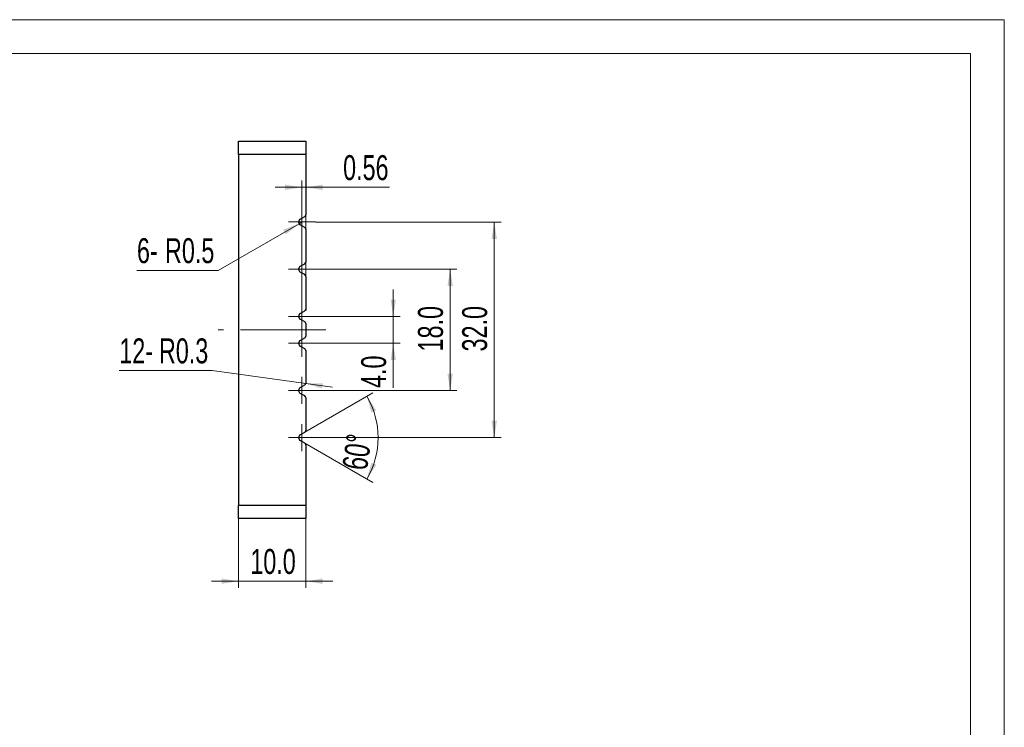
# Model space of a CAD drawing. Header units: millimetres. Extents: x 0 to 297, y 0 to 210.
# Tile 6 of 6: x 151 to 297, y 105 to 210. Entities that reach past the tile are written whole.
import ezdxf

# ---------------------------------------------------------------- set-up
doc = ezdxf.new("R2010")
doc.units = ezdxf.units.MM
doc.linetypes.add('CENTERX2', pattern=[20.32, 12.7, -2.54, 2.54, -2.54])
doc.styles.add('SLDTEXTSTYLE1', font='TXT', dxfattribs={"width": 0.7})
doc.dimstyles.new('SLDDIMSTYLE0', dxfattribs={"dimtxt": 3.950146, "dimasz": 2.5, "dimexe": 0, "dimexo": 0.0625, "dimgap": 0.987537, "dimtad": 2, "dimdec": 1, "dimrnd": 1e-09, "dimzin": 4, "dimdsep": 46, "dimtxsty": 'SLDTEXTSTYLE1', "dimsah": 1, "dimcen": 0.09, "dimadec": 0, "dimazin": 1, "dimtfac": 1, "dimtofl": 0, "dimtmove": 0, "dimatfit": 3, "dimfxl": 0, "dimfrac": 2, "dimtolj": 1, "dimtzin": 12, "dimarcsym": 0})
doc.dimstyles.new('SLDDIMSTYLE1', dxfattribs={"dimtxt": 3.950146, "dimasz": 2.5, "dimexe": 0, "dimexo": 0.0625, "dimgap": 0.987537, "dimtad": 2, "dimdec": 1, "dimrnd": 1e-09, "dimzin": 4, "dimdsep": 46, "dimtxsty": 'SLDTEXTSTYLE1', "dimsah": 1, "dimcen": 0.09, "dimadec": 0, "dimazin": 1, "dimtfac": 1, "dimtmove": 0, "dimatfit": 0, "dimfxl": 0, "dimfrac": 2, "dimtolj": 1, "dimtzin": 12, "dimarcsym": 0})
doc.dimstyles.new('SLDDIMSTYLE2', dxfattribs={"dimtxt": 3.950146, "dimasz": 2.5, "dimexe": 0, "dimexo": 0.0625, "dimgap": 0.987537, "dimtad": 2, "dimrnd": 1e-09, "dimdsep": 46, "dimtxsty": 'SLDTEXTSTYLE1', "dimsah": 1, "dimcen": 0.09, "dimadec": 0, "dimazin": 2, "dimtfac": 1, "dimtmove": 0, "dimatfit": 0, "dimfxl": 0, "dimfrac": 2, "dimtolj": 1, "dimtzin": 12, "dimarcsym": 0})
doc.dimstyles.new('SLDDIMSTYLE3', dxfattribs={"dimtxt": 3.950146, "dimasz": 2.5, "dimexe": 0, "dimexo": 0.0625, "dimgap": 0.987537, "dimtad": 0, "dimtih": 1, "dimtoh": 1, "dimdec": 1, "dimrnd": 1e-09, "dimdsep": 46, "dimtxsty": 'SLDTEXTSTYLE1', "dimsah": 1, "dimcen": 0, "dimadec": 0, "dimazin": 2, "dimtfac": 1, "dimtofl": 0, "dimtmove": 0, "dimatfit": 3, "dimfxl": 0, "dimfrac": 2, "dimtolj": 1, "dimtzin": 12, "dimarcsym": 0})
doc.dimstyles.new('SLDDIMSTYLE4', dxfattribs={"dimtxt": 3.950146, "dimasz": 2.5, "dimexe": 0, "dimexo": 0.0625, "dimgap": 0.987537, "dimtad": 2, "dimdec": 4, "dimzin": 12, "dimdsep": 46, "dimtxsty": 'SLDTEXTSTYLE1', "dimsah": 1, "dimcen": 0.09, "dimazin": 3, "dimtfac": 1, "dimtofl": 0, "dimtmove": 0, "dimatfit": 3, "dimfxl": 0, "dimfrac": 2, "dimtolj": 1, "dimtzin": 12, "dimarcsym": 0})
doc.dimstyles.new('SLDDIMSTYLE5', dxfattribs={"dimtxt": 3.950146, "dimasz": 2.5, "dimexe": 0, "dimexo": 0.0625, "dimgap": 0.987537, "dimtad": 0, "dimtih": 1, "dimtoh": 1, "dimdec": 1, "dimrnd": 1e-09, "dimdsep": 46, "dimtxsty": 'SLDTEXTSTYLE1', "dimsah": 1, "dimcen": 0, "dimadec": 0, "dimazin": 2, "dimtfac": 1, "dimtofl": 0, "dimtmove": 1, "dimatfit": 3, "dimfxl": 0, "dimfrac": 2, "dimtolj": 1, "dimtzin": 12, "dimarcsym": 0})

# ---------------------------------------------------------------- blocks, each defined once
blk = doc.blocks.new('_D_9')
at = {"color": 7, "linetype": 'Continuous', "lineweight": 0}
for p, q in [((206.25, 165.98), (206.25, 169.98)), ((194.69, 165.98), (207.25, 165.98)), ((206.25, 161.98), (206.25, 165.98)), ((194.69, 161.98), (207.25, 161.98)), ((206.25, 161.98), (206.25, 155.35))]:
    blk.add_line(p, q, dxfattribs=at)
at = {"color": 7, "linetype": 'Continuous', "lineweight": 18}
for points in [[(206.25, 165.98), (206.65, 168.48), (205.85, 168.48)], [(206.25, 161.98), (205.85, 159.48), (206.65, 159.48)]]:
    blk.add_solid(points, dxfattribs=at)
at = {"color": 7, "linetype": 'Continuous', "lineweight": 18, "insert": (201.48, 155.35), "char_height": 3.704, "attachment_point": 1, "rotation": 90, "style": 'SLDTEXTSTYLE1'}
blk.add_mtext('4.0', dxfattribs=at)
blk = doc.blocks.new('_D_10')
at = {"color": 7, "linetype": 'Continuous', "lineweight": 0}
for p, q in [((194.69, 172.98), (215.7, 172.98)), ((214.7, 154.98), (214.7, 172.98)), ((194.69, 154.98), (215.7, 154.98))]:
    blk.add_line(p, q, dxfattribs=at)
at = {"color": 7, "linetype": 'Continuous', "lineweight": 18}
for points in [[(214.7, 172.98), (214.3, 170.48), (215.1, 170.48)], [(214.7, 154.98), (215.1, 157.48), (214.3, 157.48)]]:
    blk.add_solid(points, dxfattribs=at)
at = {"color": 7, "linetype": 'Continuous', "lineweight": 18, "insert": (209.92, 160.77), "char_height": 3.704, "attachment_point": 1, "rotation": 90, "style": 'SLDTEXTSTYLE1'}
blk.add_mtext('18.0', dxfattribs=at)
blk = doc.blocks.new('_D_11')
at = {"color": 7, "linetype": 'Continuous', "lineweight": 0}
for p, q in [((194.69, 179.98), (222.25, 179.98)), ((221.25, 147.98), (221.25, 179.98)), ((194.69, 147.98), (222.25, 147.98))]:
    blk.add_line(p, q, dxfattribs=at)
at = {"color": 7, "linetype": 'Continuous', "lineweight": 18}
for points in [[(221.25, 179.98), (220.85, 177.48), (221.65, 177.48)], [(221.25, 147.98), (221.65, 150.48), (220.85, 150.48)]]:
    blk.add_solid(points, dxfattribs=at)
at = {"color": 7, "linetype": 'Continuous', "lineweight": 18, "insert": (216.48, 160.77), "char_height": 3.704, "attachment_point": 1, "rotation": 90, "style": 'SLDTEXTSTYLE1'}
blk.add_mtext('32.0', dxfattribs=at)
blk = doc.blocks.new('_D_12')
at = {"color": 7, "linetype": 'Continuous', "lineweight": 0}
for p, q in [((192.69, 167.98), (192.69, 186.13)), ((193.25, 171.91), (193.25, 186.13)), ((192.69, 185.13), (188.69, 185.13)), ((192.69, 185.13), (193.25, 185.13)), ((193.25, 185.13), (205.71, 185.13))]:
    blk.add_line(p, q, dxfattribs=at)
at = {"color": 7, "linetype": 'Continuous', "lineweight": 18}
for points in [[(192.69, 185.13), (190.19, 185.53), (190.19, 184.73)], [(193.25, 185.13), (195.75, 184.73), (195.75, 185.53)]]:
    blk.add_solid(points, dxfattribs=at)
at = {"color": 7, "linetype": 'Continuous', "lineweight": 18, "insert": (198.8, 189.9), "char_height": 3.704, "attachment_point": 1, "style": 'SLDTEXTSTYLE1'}
blk.add_mtext('0.56', dxfattribs=at)
blk = doc.blocks.new('_D_13')
at = {"color": 7, "linetype": 'Continuous', "lineweight": 0}
for p, q in [((192.69, 179.98), (192.26, 179.73)), ((192.26, 179.73), (180.26, 172.8)), ((180.26, 172.8), (168.18, 172.8))]:
    blk.add_line(p, q, dxfattribs=at)
at = {"color": 7, "linetype": 'Continuous', "lineweight": 18}
blk.add_solid([(192.26, 179.73), (189.89, 178.83), (190.29, 178.14)], dxfattribs=at)
at = {"color": 7, "linetype": 'Continuous', "lineweight": 18, "char_height": 3.704, "attachment_point": 1, "style": 'SLDTEXTSTYLE1'}
for s, insert in [('6-', (168.18, 177.58)), ('R0.5', (172.35, 177.58))]:
    blk.add_mtext(s, dxfattribs=dict(at, insert=insert))
blk = doc.blocks.new('_D_14')
at = {"color": 7, "linetype": 'Continuous', "lineweight": 0}
for p, q in [((179.36, 157.94), (165.56, 157.94)), ((193.25, 156.01), (179.36, 157.94)), ((193.25, 156.01), (197.21, 155.46))]:
    blk.add_line(p, q, dxfattribs=at)
at = {"color": 7, "linetype": 'Continuous', "lineweight": 18}
blk.add_solid([(193.25, 156.01), (195.67, 155.27), (195.78, 156.07)], dxfattribs=at)
at = {"color": 7, "linetype": 'Continuous', "lineweight": 18, "char_height": 3.704, "attachment_point": 1, "style": 'SLDTEXTSTYLE1'}
for s, insert in [('12-', (165.56, 162.71)), ('R0.3', (171.45, 162.71))]:
    blk.add_mtext(s, dxfattribs=dict(at, insert=insert))
blk = doc.blocks.new('_D_15')
at = {"color": 7, "linetype": 'Continuous', "lineweight": 0}
for p, q in [((193.1, 148.8), (203.21, 154.63)), ((193.1, 147.17), (203.21, 141.33))]:
    blk.add_line(p, q, dxfattribs=at)
at = {"color": 7, "linetype": 'Continuous', "lineweight": 18}
blk.add_arc((191.69, 147.98), 12.3, 330, 30, dxfattribs=at)
for points in [[(202.34, 154.13), (203, 151.69), (203.73, 152.02)], [(202.34, 141.83), (203.73, 143.95), (203, 144.28)]]:
    blk.add_solid(points, dxfattribs=at)
at = {"color": 7, "linetype": 'Continuous', "lineweight": 18, "insert": (198.66, 143.52), "char_height": 3.704, "attachment_point": 1, "rotation": 82.0335, "style": 'SLDTEXTSTYLE1'}
blk.add_mtext('60°', dxfattribs=at)
blk = doc.blocks.new('_D_16')
at = {"color": 7, "linetype": 'Continuous', "lineweight": 0}
for p, q in [((183.25, 135.98), (183.25, 125.68)), ((193.25, 135.98), (193.25, 125.68)), ((183.25, 126.68), (179.25, 126.68)), ((193.25, 126.68), (183.25, 126.68)), ((193.25, 126.68), (197.25, 126.68))]:
    blk.add_line(p, q, dxfattribs=at)
at = {"color": 7, "linetype": 'Continuous', "lineweight": 18}
for points in [[(183.25, 126.68), (180.75, 127.08), (180.75, 126.28)], [(193.25, 126.68), (195.75, 126.28), (195.75, 127.08)]]:
    blk.add_solid(points, dxfattribs=at)
at = {"color": 7, "linetype": 'Continuous', "lineweight": 18, "insert": (185.02, 131.46), "char_height": 3.704, "attachment_point": 1, "style": 'SLDTEXTSTYLE1'}
blk.add_mtext('10.0', dxfattribs=at)
blk = doc.blocks.new('SW_CENTERMARKSYMBOL_5')
at = {"color": 0, "linetype": 'Continuous', "lineweight": 18}
for p, q in [((0, 1.5), (0, 2)), ((0, 0), (0, 1.5)), ((-1.5, 0), (-2, 0)), ((0, 0), (-1.5, 0)), ((0, 0), (0, -1.5)), ((0, 0), (1.5, 0)), ((1.5, 0), (2, 0)), ((0, -1.5), (0, -2))]:
    blk.add_line(p, q, dxfattribs=at)
blk = doc.blocks.new('SW_CENTERMARKSYMBOL_6')
at = {"color": 0, "linetype": 'Continuous', "lineweight": 18}
for p, q in [((0, 1.5), (0, 2)), ((0, 0), (0, 1.5)), ((-1.5, 0), (-2, 0)), ((0, 0), (-1.5, 0)), ((0, 0), (0, -1.5)), ((0, 0), (1.5, 0)), ((1.5, 0), (2, 0)), ((0, -1.5), (0, -2))]:
    blk.add_line(p, q, dxfattribs=at)
blk = doc.blocks.new('SW_CENTERMARKSYMBOL_7')
at = {"color": 0, "linetype": 'Continuous', "lineweight": 18}
for p, q in [((0, 1.5), (0, 2)), ((0, 0), (0, 1.5)), ((-1.5, 0), (-2, 0)), ((0, 0), (-1.5, 0)), ((0, 0), (0, -1.5)), ((0, 0), (1.5, 0)), ((1.5, 0), (2, 0)), ((0, -1.5), (0, -2))]:
    blk.add_line(p, q, dxfattribs=at)
blk = doc.blocks.new('SW_CENTERMARKSYMBOL_8')
at = {"color": 0, "linetype": 'Continuous', "lineweight": 18}
for p, q in [((0, 1.5), (0, 2)), ((0, 0), (0, 1.5)), ((-1.5, 0), (-2, 0)), ((0, 0), (-1.5, 0)), ((0, 0), (0, -1.5)), ((0, 0), (1.5, 0)), ((1.5, 0), (2, 0)), ((0, -1.5), (0, -2))]:
    blk.add_line(p, q, dxfattribs=at)
blk = doc.blocks.new('SW_CENTERMARKSYMBOL_9')
at = {"color": 0, "linetype": 'Continuous', "lineweight": 18}
for p, q in [((0, 1.5), (0, 2)), ((0, 0), (0, 1.5)), ((-1.5, 0), (-2, 0)), ((0, 0), (-1.5, 0)), ((0, 0), (0, -1.5)), ((0, 0), (1.5, 0)), ((1.5, 0), (2, 0)), ((0, -1.5), (0, -2))]:
    blk.add_line(p, q, dxfattribs=at)
blk = doc.blocks.new('SW_CENTERMARKSYMBOL_10')
at = {"color": 0, "linetype": 'Continuous', "lineweight": 18}
for p, q in [((0, 1.5), (0, 2)), ((0, 0), (0, 1.5)), ((-1.5, 0), (-2, 0)), ((0, 0), (-1.5, 0)), ((0, 0), (0, -1.5)), ((0, 0), (1.5, 0)), ((1.5, 0), (2, 0)), ((0, -1.5), (0, -2))]:
    blk.add_line(p, q, dxfattribs=at)

msp = doc.modelspace()

# ---------------------------------------------------------------- linework, layer by layer
at = {"color": 7, "linetype": 'Continuous', "lineweight": 18}
for p, q in [((0, 210), (297, 210)), ((297, 210), (297, 0)), ((10, 205), (292, 205)), ((292, 205), (292, 5))]:
    msp.add_line(p, q, dxfattribs=at)
at = {"color": 7, "linetype": 'Continuous', "lineweight": 25}
for p, q in [((183.25017, 189.98169), (183.25017, 191.98169)), ((183.25017, 191.98169), (193.25017, 191.98169)), ((193.25017, 191.98169), (193.25017, 189.98169)), ((193.25017, 189.98169), (183.25017, 189.98169)), ((183.25017, 189.98169), (183.25017, 137.98169)), ((193.25017, 189.98169), (193.25017, 181.0549)), ((192.44133, 180.4147), (193.10017, 180.79509)), ((193.10017, 179.16829), (192.44133, 179.54868)), ((193.25017, 178.90849), (193.25017, 174.0549)), ((192.44133, 173.4147), (193.10017, 173.79509)), ((193.10017, 172.16829), (192.44133, 172.54868)), ((193.25017, 171.90849), (193.25017, 167.0549)), ((192.44133, 166.4147), (193.10017, 166.79509)), ((193.25017, 166.88169), (193.10017, 166.79509)), ((193.25017, 167.0549), (193.25017, 166.88169)), ((193.10017, 165.16829), (192.44133, 165.54868)), ((193.25017, 164.90849), (193.25017, 163.0549)), ((192.44133, 162.4147), (193.10017, 162.79509)), ((193.10017, 161.16829), (192.44133, 161.54868)), ((193.25017, 160.90849), (193.25017, 156.0549)), ((192.44133, 155.4147), (193.10017, 155.79509)), ((193.10017, 154.16829), (192.44133, 154.54868)), ((193.25017, 153.90849), (193.25017, 149.0549)), ((192.44133, 148.4147), (193.10017, 148.79509)), ((193.10017, 147.16829), (192.44133, 147.54868)), ((193.25017, 146.90849), (193.25017, 137.98169)), ((183.25017, 135.98169), (183.25017, 137.98169)), ((183.25017, 137.98169), (193.25017, 137.98169)), ((193.25017, 137.98169), (193.25017, 135.98169)), ((193.25017, 135.98169), (183.25017, 135.98169))]:
    msp.add_line(p, q, dxfattribs=at)
at = {"color": 7, "linetype": 'CENTERX2', "lineweight": 18}
msp.add_line((196.25017, 163.98169), (180.25017, 163.98169), dxfattribs=at)
at = {"color": 7, "linetype": 'Continuous', "lineweight": 25}
for centre, radius, start, end in [((192.69133, 179.98169), 0.5, 120, 240), ((192.95017, 181.0549), 0.3, 300, 0), ((192.95017, 178.90849), 0.3, 0, 60), ((192.95017, 174.0549), 0.3, 300, 0), ((192.69133, 172.98169), 0.5, 120, 240), ((192.95017, 171.90849), 0.3, 0, 60), ((192.95017, 167.0549), 0.3, 300, 0), ((192.69133, 165.98169), 0.5, 120, 240), ((192.95017, 164.90849), 0.3, 0, 60), ((192.69133, 161.98169), 0.5, 120, 240), ((192.95017, 163.0549), 0.3, 300, 0), ((192.95017, 160.90849), 0.3, 0, 60), ((192.69133, 154.98169), 0.5, 120, 240), ((192.95017, 156.0549), 0.3, 300, 0), ((192.95017, 153.90849), 0.3, 360, 60), ((192.69133, 147.98169), 0.5, 120, 240), ((192.95017, 149.0549), 0.3, 300, 0), ((192.95017, 146.90849), 0.3, 0, 60)]:
    msp.add_arc(centre, radius, start, end, dxfattribs=at)

# ---------------------------------------------------------------- block references
at = {"color": 7, "linetype": 'Continuous', "lineweight": 18}
for name, p in [('SW_CENTERMARKSYMBOL_5', (192.69133, 179.98169)), ('SW_CENTERMARKSYMBOL_6', (192.69133, 172.98169)), ('SW_CENTERMARKSYMBOL_7', (192.69133, 165.98169)), ('SW_CENTERMARKSYMBOL_8', (192.69133, 161.98169)), ('SW_CENTERMARKSYMBOL_9', (192.69133, 154.98169)), ('SW_CENTERMARKSYMBOL_10', (192.69133, 147.98169))]:
    msp.add_blockref(name, p, dxfattribs=at)

# ---------------------------------------------------------------- dimensions: what is measured, and where the dimension line sits
for base, p1, p2, dimstyle, picture, middle in [((193.25017, 185.12553), (192.69133, 167.98169), (193.25017, 171.90849), 'SLDDIMSTYLE2', '_D_12', (202.25644, 185.12553)), ((183.25017, 126.68126), (193.25017, 135.98169), (183.25017, 135.98169), 'SLDDIMSTYLE1', '_D_16', (188.47914, 126.68126))]:
    dim = msp.add_linear_dim(base=base, p1=p1, p2=p2, dimstyle=dimstyle, dxfattribs=at)
    dim.commit()
    dim.dimension.update_dxf_attribs({"geometry": picture, "text_midpoint": middle, "dimtype": 160})
for center, mpoint, text, dimstyle, picture, middle in [((192.69133, 179.98169), (192.25831, 179.73169), '6-<>', 'SLDDIMSTYLE3', '_D_13', (173.72159, 175.2503)), ((192.95017, 156.0549), (193.24733, 156.01371), '12-<>', 'SLDDIMSTYLE5', '_D_14', (171.95984, 160.38368))]:
    dim = msp.add_radius_dim(center=center, mpoint=mpoint, text=text, dimstyle=dimstyle, dxfattribs=at)
    dim.commit()
    dim.dimension.update_dxf_attribs({"geometry": picture, "text_midpoint": middle, "dimtype": 164})
for base, p1, p2, dimstyle, picture, middle in [((221.25017, 179.98169), (194.69133, 147.98169), (194.69133, 179.98169), 'SLDDIMSTYLE0', '_D_11', (221.25017, 164.23059)), ((214.69553, 172.98169), (194.69133, 154.98169), (194.69133, 172.98169), 'SLDDIMSTYLE0', '_D_10', (214.69553, 164.23059)), ((206.25017, 165.98169), (194.69133, 161.98169), (194.69133, 165.98169), 'SLDDIMSTYLE1', '_D_9', (206.25017, 157.93825))]:
    dim = msp.add_linear_dim(base=base, p1=p1, p2=p2, angle=90, dimstyle=dimstyle, dxfattribs=at)
    dim.commit()
    dim.dimension.update_dxf_attribs({"geometry": picture, "text_midpoint": middle, "dimtype": 160})
dim = msp.add_angular_dim_2l(base=(203.98826, 147.98169), line1=((192.44133, 148.4147), (193.10017, 148.79509)), line2=((193.10017, 147.16829), (192.44133, 147.54868)), dimstyle='SLDDIMSTYLE4', dxfattribs=at)
dim.commit()
dim.dimension.update_dxf_attribs({"geometry": '_D_15', "text_midpoint": (203.86959, 146.27741), "dimtype": 162})

doc.saveas('drawing.dxf')
